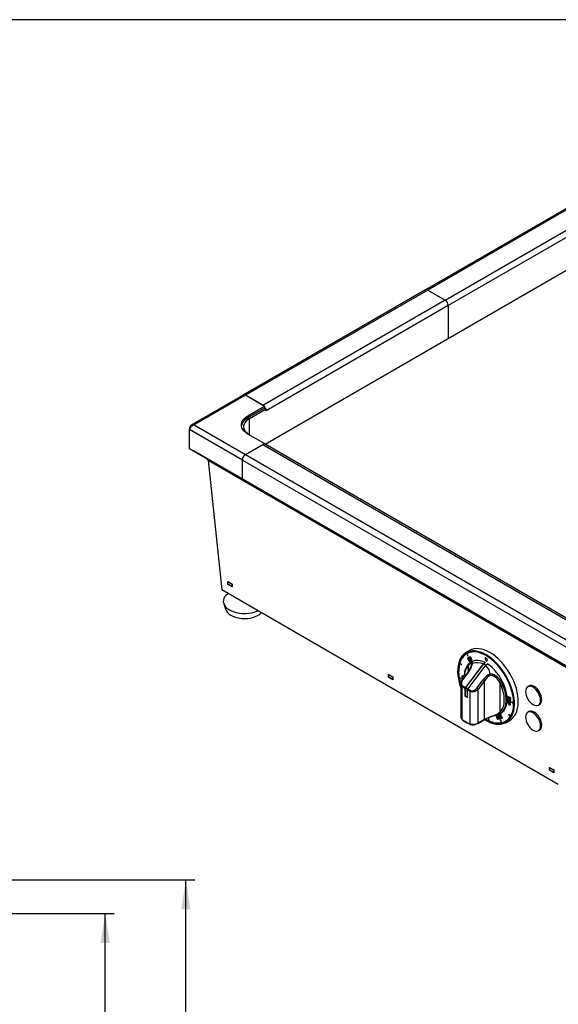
# Model space of a CAD drawing. Extents: x 38 to 3318, y 40 to 2336.
# Tile 8 of 10: x 1779 to 2262, y 1454 to 2336. Entities that reach past the tile are written whole.
import ezdxf
from ezdxf.enums import TextEntityAlignment as Align

# ---------------------------------------------------------------- set-up
doc = ezdxf.new("R2010")
doc.units = 0
doc.header["$LTSCALE"] = 8
doc.linetypes.add('CENTERX2', pattern=[20.32, 12.7, -2.54, 2.54, -2.54])
doc.layers.get('0').update_dxf_attribs({"linetype": 'CONTINUOUS'})
doc.layers.add('LAYER1', color=2, linetype='CONTINUOUS')
doc.layers.add('LAYER2', color=3, linetype='CENTERX2')
doc.dimstyles.new('SLDDIMSTYLE0', dxfattribs={"dimtxt": 28, "dimasz": 26.416, "dimexe": 0, "dimexo": 0.0625, "dimgap": 7, "dimtad": 1, "dimrnd": 1e-09, "dimzin": 12, "dimsah": 1, "dimcen": 0.09, "dimazin": 3, "dimtfac": 1, "dimtofl": 0, "dimtmove": 0, "dimatfit": 3})

# ---------------------------------------------------------------- blocks, each defined once
blk = doc.blocks.new('_D_2')
at = {"layer": 'LAYER2', "color": 3, "linetype": 'CONTINUOUS'}
for p, q in [((1719.53, 1535.72), (1863.94, 1535.72)), ((1855.94, 995.72), (1855.94, 1535.72)), ((1719.53, 995.72), (1863.94, 995.72))]:
    blk.add_line(p, q, dxfattribs=at)
for points in [[(1855.94, 1535.72), (1851.87, 1509.31), (1860, 1509.31)], [(1855.94, 995.72), (1860, 1022.14), (1851.87, 1022.14)]]:
    blk.add_solid(points, dxfattribs=at)
at = {"layer": 'LAYER2', "color": 3, "linetype": 'CONTINUOUS', "width": 0.7}
blk.add_text('540', height=28, rotation=90, dxfattribs=at).set_placement((1855.94, 1234.69, 105.61), align=Align.BOTTOM_LEFT)
blk = doc.blocks.new('_D_3')
at = {"layer": 'LAYER2', "color": 3, "linetype": 'CONTINUOUS'}
for p, q in [((1765.52, 1565.72), (1936.2, 1565.72)), ((1928.2, 965.72), (1928.2, 1565.72)), ((1765.52, 965.72), (1936.2, 965.72))]:
    blk.add_line(p, q, dxfattribs=at)
for points in [[(1928.2, 1565.72), (1924.13, 1539.31), (1932.26, 1539.31)], [(1928.2, 965.72), (1932.26, 992.14), (1924.13, 992.14)]]:
    blk.add_solid(points, dxfattribs=at)
at = {"layer": 'LAYER2', "color": 3, "linetype": 'CONTINUOUS', "width": 0.7}
blk.add_text('600', height=28, rotation=90, dxfattribs=at).set_placement((1928.2, 1234.69, 105.61), align=Align.BOTTOM_LEFT)

msp = doc.modelspace()

# ---------------------------------------------------------------- linework, layer by layer
at = {"color": 7, "linetype": 'CONTINUOUS'}
msp.add_line((3318.4, 2336), (38.4, 2336), dxfattribs=at)
at = {"layer": 'LAYER1', "color": 2, "linetype": 'CONTINUOUS'}
for p, q in [((2306.367, 2188.425), (2143.025, 2094.13)), ((2308.367, 2188.227), (2145.025, 2093.932)), ((2160.581, 2084.951), (2323.923, 2179.246)), ((2326.751, 2174.347), (2163.41, 2080.052)), ((1999.365, 1955.956), (2341.601, 2153.524)), ((2143.025, 2094.13), (1979.683, 1999.835)), ((2145.025, 2093.932), (1981.683, 1999.637)), ((2145.025, 2093.932), (2160.581, 2084.951)), ((2160.581, 2084.951), (1997.24, 1990.656)), ((2163.41, 2080.052), (2000.068, 1985.757)), ((2163.41, 2080.052), (2163.41, 2050.657)), ((1979.683, 1999.835), (1933.017, 1972.895)), ((1981.683, 1999.637), (1935.721, 1973.103)), ((1998.654, 1989.84), (1981.683, 1999.637)), ((1997.24, 1990.656), (1981.683, 1999.637)), ((1983.805, 1981.268), (1998.654, 1989.84)), ((1983.805, 1979.634), (1998.654, 1988.207)), ((1985.219, 1978.818), (2000.068, 1987.39)), ((1998.654, 1989.84), (1998.654, 1988.207)), ((1998.654, 1988.207), (1999.689, 1987.609)), ((1999.689, 1987.609), (2000.068, 1987.39)), ((2000.068, 1985.757), (2000.068, 1987.39)), ((1983.805, 1981.268), (1983.805, 1979.634)), ((1985.219, 1978.818), (1983.805, 1979.634)), ((1985.219, 1964.123), (1985.219, 1978.818)), ((1931.484, 1970.657), (1932.135, 1970.28)), ((1931.484, 1970.657), (1931.484, 1969.018)), ((1978.855, 1941.671), (1931.484, 1969.018)), ((1931.484, 1951.871), (1931.484, 1969.018)), ((1935.721, 1973.103), (1981.683, 1946.57)), ((1998.654, 1956.367), (1983.805, 1964.939)), ((1931.484, 1951.871), (1978.855, 1924.524)), ((2779.672, 1462.221), (1935.006, 1949.837)), ((1935.006, 1949.837), (1947.294, 1942.741)), ((1981.683, 1946.57), (1998.654, 1956.367)), ((1981.683, 1946.57), (1997.24, 1955.551)), ((1997.24, 1955.551), (2748.187, 1522.038)), ((1998.654, 1956.367), (1998.654, 1955.929)), ((1998.654, 1956.367), (2000.068, 1955.55)), ((2749.358, 1522.714), (1999.239, 1955.749)), ((1999.825, 1955.41), (2000.068, 1955.55)), ((2000.068, 1955.55), (2000.068, 1955.27)), ((2789.111, 1456.77), (1947.294, 1942.741)), ((2789.536, 1455.51), (1948.112, 1941.254)), ((1948.112, 1941.254), (1960.47, 1825.31)), ((1978.855, 1924.524), (1978.855, 1941.671)), ((1978.855, 1941.671), (2729.802, 1508.158)), ((1981.683, 1946.57), (2732.631, 1513.057)), ((2729.802, 1491.011), (1978.855, 1924.524)), ((2262.051, 1651.211), (1960.47, 1825.31)), ((1965.713, 1832.939), (1969.673, 1830.653)), ((1965.713, 1830.408), (1965.713, 1832.939)), ((1965.713, 1830.408), (1965.925, 1830.53)), ((1969.673, 1828.122), (1965.713, 1830.408)), ((1965.925, 1832.776), (1965.96, 1832.796)), ((1965.925, 1832.776), (1969.461, 1830.735)), ((1965.925, 1830.326), (1965.925, 1832.776)), ((1969.461, 1828.285), (1965.925, 1830.326)), ((1969.461, 1830.735), (1969.496, 1830.755)), ((1969.461, 1830.735), (1969.461, 1828.285)), ((1969.461, 1828.285), (1969.673, 1828.407)), ((1969.673, 1830.653), (1969.673, 1828.122)), ((1962.166, 1813.004), (1964.125, 1807.521)), ((2182.746, 1771.1), (2179.282, 1769.1)), ((2179.922, 1768.199), (2179.929, 1768.203)), ((2179.922, 1768.199), (2181.197, 1765.992)), ((2179.929, 1768.203), (2181.204, 1765.996)), ((2180.539, 1768.556), (2179.98, 1768.233)), ((2180.029, 1768.261), (2180.022, 1768.257)), ((2181.297, 1766.05), (2180.022, 1768.257)), ((2181.573, 1764.759), (2180.752, 1764.187)), ((2180.759, 1764.191), (2180.752, 1764.187)), ((2180.752, 1764.187), (2181.55, 1762.533)), ((2181.573, 1764.759), (2180.759, 1764.191)), ((2180.759, 1764.191), (2181.557, 1762.537)), ((2181.096, 1763.976), (2181.767, 1764.444)), ((2181.535, 1763.057), (2181.096, 1763.976)), ((2181.197, 1765.992), (2181.297, 1766.05)), ((2181.767, 1764.444), (2181.573, 1764.759)), ((2181.73, 1763.486), (2181.723, 1763.482)), ((2182.861, 1765.085), (2182.854, 1765.081)), ((2182.918, 1763.559), (2182.911, 1763.555)), ((2183.906, 1764.023), (2183.899, 1764.019)), ((2196.349, 1763.74), (2196.342, 1763.735)), ((2173.786, 1759.843), (2173.793, 1759.847)), ((2173.786, 1759.843), (2175.511, 1758.243)), ((2173.793, 1759.847), (2175.513, 1758.252)), ((2175.552, 1758.376), (2173.827, 1759.975)), ((2175.511, 1758.243), (2175.552, 1758.376)), ((2194.688, 1759.091), (2178.792, 1737.942)), ((2194.866, 1759.083), (2178.933, 1737.886)), ((2196.809, 1757.866), (2180.913, 1736.718)), ((2181.545, 1763.052), (2181.535, 1763.057)), ((2181.552, 1763.056), (2181.545, 1763.052)), ((2181.55, 1762.533), (2181.731, 1762.635)), ((2181.557, 1762.537), (2181.55, 1762.533)), ((2181.557, 1762.537), (2181.738, 1762.639)), ((2181.653, 1752.561), (2181.653, 1757.881)), ((2182.062, 1762.061), (2181.862, 1761.922)), ((2181.87, 1761.926), (2181.862, 1761.922)), ((2182.069, 1762.065), (2181.87, 1761.926)), ((2182.667, 1762.722), (2182.66, 1762.718)), ((2182.75, 1761.771), (2182.743, 1761.767)), ((2184.838, 1761.108), (2183.187, 1760.154)), ((2184.371, 1762.28), (2184.364, 1762.275)), ((2185.066, 1759.479), (2185.097, 1759.486)), ((2194.688, 1759.091), (2196.432, 1760.097)), ((2196.432, 1759.986), (2194.866, 1759.083)), ((2196.891, 1757.913), (2194.866, 1759.083)), ((2196.432, 1759.905), (2196.432, 1760.265)), ((2196.809, 1757.866), (2198.682, 1758.947)), ((2198.411, 1759.122), (2198.411, 1758.791)), ((2109.887, 1749.709), (2113.847, 1747.423)), ((2109.887, 1747.178), (2109.887, 1749.709)), ((2109.887, 1747.178), (2110.099, 1747.3)), ((2113.847, 1744.892), (2109.887, 1747.178)), ((2110.099, 1749.546), (2110.134, 1749.566)), ((2110.099, 1749.546), (2113.634, 1747.505)), ((2110.099, 1747.096), (2110.099, 1749.546)), ((2113.634, 1745.055), (2110.099, 1747.096)), ((2113.634, 1747.505), (2113.67, 1747.525)), ((2113.634, 1747.505), (2113.634, 1745.055)), ((2113.847, 1747.423), (2113.847, 1744.892)), ((2174.972, 1745.891), (2173.204, 1746.505)), ((2173.232, 1746.329), (2173.239, 1746.333)), ((2173.232, 1746.329), (2174.999, 1745.715)), ((2173.239, 1746.333), (2174.998, 1745.722)), ((2174.999, 1745.715), (2174.972, 1745.891)), ((2175.552, 1747.678), (2175.545, 1747.674)), ((2181.561, 1752.433), (2175.904, 1744.907)), ((2181.974, 1752.293), (2176.317, 1744.767)), ((2176.741, 1747.743), (2176.734, 1747.739)), ((2176.852, 1746.502), (2177.054, 1746.437)), ((2201.01, 1750.299), (2201.016, 1750.271)), ((2113.634, 1745.055), (2113.847, 1745.178)), ((2174.532, 1741.167), (2174.541, 1741.437)), ((2174.532, 1741.167), (2174.532, 1712.107)), ((2175.945, 1744.784), (2175.937, 1744.78)), ((2175.996, 1709.466), (2175.996, 1738.502)), ((2178.471, 1737.073), (2175.996, 1738.502)), ((2176.317, 1739.371), (2178.792, 1737.942)), ((2178.471, 1730.208), (2178.471, 1737.073)), ((2178.733, 1737.543), (2178.606, 1730.286)), ((2180.722, 1736.395), (2178.733, 1737.543)), ((2180.926, 1736.735), (2178.933, 1737.886)), ((2189.045, 1737.419), (2194.702, 1744.945)), ((2195.795, 1744.076), (2190.138, 1736.55)), ((2195.795, 1709.594), (2195.795, 1744.076)), ((2209.937, 1716.249), (2209.937, 1741.553)), ((2235.735, 1739.253), (2234.674, 1738.641)), ((2178.606, 1730.286), (2178.471, 1730.208)), ((2178.471, 1730.208), (2180.592, 1728.984)), ((2180.592, 1729.139), (2178.606, 1730.286)), ((2183.067, 1734.42), (2180.592, 1735.849)), ((2180.592, 1728.984), (2180.592, 1735.849)), ((2180.913, 1736.718), (2183.388, 1735.289)), ((2183.067, 1705.384), (2183.067, 1734.42)), ((2190.138, 1706.328), (2190.138, 1736.55)), ((2216.793, 1730.038), (2216.949, 1728.09)), ((2216.801, 1730.042), (2216.956, 1728.094)), ((2217.094, 1729.504), (2217.087, 1729.5)), ((2217.209, 1727.969), (2217.087, 1729.5)), ((2217.811, 1728.364), (2217.804, 1728.36)), ((2218.392, 1729.212), (2218.42, 1728.855)), ((2218.399, 1729.216), (2218.427, 1728.859)), ((2218.427, 1728.859), (2218.42, 1728.855)), ((2216.834, 1724.492), (2216.827, 1724.488)), ((2216.936, 1726.781), (2216.929, 1726.777)), ((2216.956, 1728.094), (2216.949, 1728.09)), ((2216.949, 1728.09), (2217.209, 1727.969)), ((2216.956, 1728.094), (2217.209, 1727.977)), ((2217.646, 1726.918), (2217.651, 1727.258)), ((2217.746, 1725.299), (2217.739, 1725.295)), ((2218.002, 1722.723), (2217.995, 1722.719)), ((2218.131, 1726.895), (2218.113, 1726.612)), ((2218.12, 1726.616), (2218.113, 1726.612)), ((2218.138, 1726.89), (2218.12, 1726.616)), ((2219.412, 1725.866), (2218.131, 1726.895)), ((2218.14, 1724.176), (2218.133, 1724.172)), ((2218.347, 1725.949), (2218.34, 1725.944)), ((2218.43, 1726.338), (2218.437, 1726.342)), ((2218.437, 1726.342), (2218.43, 1726.338)), ((2218.437, 1726.342), (2218.444, 1726.346)), ((2218.444, 1726.346), (2218.437, 1726.342)), ((2218.437, 1726.342), (2219.147, 1725.766)), ((2218.444, 1726.346), (2219.154, 1725.77)), ((2218.713, 1727.247), (2218.706, 1727.243)), ((2219.079, 1722.932), (2219.072, 1722.928)), ((2219.085, 1727.993), (2219.078, 1727.989)), ((2219.147, 1725.766), (2219.13, 1724.623)), ((2219.137, 1724.627), (2219.13, 1724.623)), ((2219.13, 1724.623), (2219.392, 1724.466)), ((2219.154, 1725.77), (2219.137, 1724.627)), ((2219.137, 1724.627), (2219.392, 1724.474)), ((2219.154, 1725.77), (2219.147, 1725.766)), ((2219.392, 1724.466), (2219.412, 1725.866)), ((2222.028, 1723.881), (2220.297, 1724.879)), ((2220.297, 1724.879), (2220.297, 1724.716)), ((2220.304, 1724.72), (2220.297, 1724.716)), ((2220.297, 1724.716), (2222.029, 1723.717)), ((2220.304, 1724.875), (2220.304, 1724.72)), ((2220.304, 1724.72), (2222.029, 1723.725)), ((2244.173, 1722.186), (2245.234, 1722.798)), ((2206.597, 1711.171), (2206.59, 1711.167)), ((2206.846, 1712.492), (2206.839, 1712.488)), ((2207.771, 1711.226), (2207.764, 1711.222)), ((2208.423, 1711.293), (2208.416, 1711.289)), ((2208.544, 1712.708), (2208.537, 1712.704)), ((2210.655, 1713.715), (2209.416, 1713.229)), ((2209.416, 1713.229), (2209.584, 1712.9)), ((2209.424, 1713.232), (2209.592, 1712.905)), ((2209.485, 1714.6), (2211.136, 1715.553)), ((2209.527, 1711.519), (2209.52, 1711.515)), ((2209.584, 1712.9), (2210.558, 1713.282)), ((2209.592, 1712.905), (2209.584, 1712.9)), ((2209.592, 1712.905), (2210.565, 1713.286)), ((2210.453, 1712.257), (2210.446, 1712.253)), ((2210.538, 1711.011), (2210.531, 1711.007)), ((2210.565, 1713.286), (2210.558, 1713.282)), ((2211.63, 1711.685), (2211.403, 1711.595)), ((2217.629, 1713.957), (2217.563, 1713.852)), ((2217.57, 1713.856), (2217.563, 1713.852)), ((2217.563, 1713.852), (2219.152, 1711.954)), ((2217.632, 1713.954), (2217.57, 1713.856)), ((2217.57, 1713.856), (2219.159, 1711.958)), ((2219.219, 1712.059), (2217.629, 1713.957)), ((2219.159, 1711.958), (2219.152, 1711.954)), ((2219.219, 1712.059), (2219.226, 1712.063)), ((2235.735, 1716.39), (2234.674, 1715.777)), ((2189.912, 1705.86), (2189.931, 1705.87)), ((2189.931, 1705.87), (2195.588, 1709.136)), ((2190.138, 1706.328), (2195.795, 1709.594)), ((2195.614, 1709.134), (2196.053, 1709.385)), ((2199.734, 1710.388), (2199.593, 1710.454)), ((2199.593, 1710.454), (2199.77, 1708.28)), ((2199.601, 1710.45), (2199.777, 1708.284)), ((2199.911, 1708.215), (2199.734, 1710.388)), ((2199.777, 1708.284), (2199.77, 1708.28)), ((2207.923, 1709.582), (2207.916, 1709.578)), ((2209.813, 1709.823), (2209.806, 1709.819)), ((2210.189, 1708.714), (2210.072, 1708.691)), ((2210.072, 1708.691), (2211.073, 1706.383)), ((2210.08, 1708.693), (2211.08, 1706.387)), ((2211.191, 1706.406), (2210.189, 1708.714)), ((2211.08, 1706.387), (2211.073, 1706.383)), ((2211.591, 1710.349), (2211.584, 1710.345)), ((2214.87, 1707.779), (2215.436, 1708.105)), ((2215.279, 1706.744), (2218.743, 1708.745)), ((2215.436, 1708.105), (2216.296, 1708.653)), ((2244.173, 1699.323), (2245.234, 1699.935)), ((2254.061, 1666.479), (2258.021, 1664.193)), ((2254.061, 1663.948), (2254.061, 1666.479)), ((2254.061, 1663.948), (2254.273, 1664.07)), ((2258.021, 1661.662), (2254.061, 1663.948)), ((2254.273, 1666.316), (2254.308, 1666.336)), ((2254.273, 1666.316), (2257.808, 1664.275)), ((2254.273, 1663.866), (2254.273, 1666.316)), ((2257.808, 1661.825), (2254.273, 1663.866)), ((2257.808, 1664.275), (2257.844, 1664.295)), ((2257.808, 1664.275), (2257.808, 1661.825)), ((2257.808, 1661.825), (2258.021, 1661.948)), ((2258.021, 1664.193), (2258.021, 1661.662))]:
    msp.add_line(p, q, dxfattribs=at)
at = {"layer": 'LAYER1', "color": 2, "linetype": 'CONTINUOUS', "flags": 128}
for points in [[(1977.997, 1972.287), (1977.998, 1972.294), (1978.404, 1973.925), (1979.208, 1975.505), (1980.393, 1977.004), (1981.936, 1978.389), (1983.805, 1979.634)], [(1983.805, 1979.634), (1981.936, 1978.389), (1980.393, 1977.004), (1979.208, 1975.505), (1978.404, 1973.925), (1977.998, 1972.294), (1977.997, 1972.287)], [(1983.805, 1964.939), (1981.936, 1966.184), (1980.393, 1967.57), (1979.208, 1969.069), (1978.404, 1970.649), (1977.998, 1972.28), (1977.998, 1973.927), (1978.404, 1975.558), (1979.208, 1977.138), (1980.393, 1978.637), (1981.936, 1980.023), (1983.805, 1981.268)], [(1985.219, 1978.818), (1983.537, 1977.698), (1982.148, 1976.45), (1981.082, 1975.102), (1980.358, 1973.679), (1979.993, 1972.212), (1979.993, 1970.729), (1980.358, 1969.262), (1981.082, 1967.839), (1982.148, 1966.49), (1983.537, 1965.243), (1985.219, 1964.123)], [(1966.001, 1822.117), (1965.416, 1821.677), (1964.036, 1820.409), (1962.968, 1819.045), (1962.231, 1817.61), (1961.84, 1816.13), (1961.801, 1814.633), (1962.116, 1813.147), (1962.779, 1811.7), (1963.777, 1810.318), (1965.091, 1809.028), (1966.698, 1807.852), (1968.566, 1806.815), (1970.663, 1805.933)], [(1964.125, 1807.521), (1964.432, 1806.801), (1965.287, 1805.456), (1966.473, 1804.197), (1967.964, 1803.052), (1969.728, 1802.044), (1971.727, 1801.195)], [(1971.727, 1801.195), (1973.919, 1800.523), (1976.257, 1800.042), (1978.692, 1799.764), (1981.17, 1799.692), (1983.641, 1799.83), (1986.05, 1800.174), (1988.347, 1800.717), (1990.482, 1801.447), (1992.411, 1802.349), (1994.091, 1803.403), (1995.488, 1804.588), (1995.8, 1804.914)], [(2200.745, 1769.318), (2198.21, 1770.635), (2195.701, 1771.647), (2193.242, 1772.343), (2190.857, 1772.718), (2188.571, 1772.766), (2186.405, 1772.488), (2184.382, 1771.887), (2182.746, 1771.1)], [(2197.28, 1767.318), (2194.746, 1768.635), (2192.236, 1769.647), (2189.777, 1770.343), (2187.392, 1770.718), (2185.106, 1770.766), (2182.94, 1770.488), (2180.917, 1769.886), (2179.057, 1768.967), (2177.378, 1767.739), (2175.897, 1766.215), (2174.628, 1764.41), (2173.584, 1762.341), (2172.776, 1760.03), (2172.211, 1757.499), (2171.895, 1754.773), (2171.832, 1751.88), (2172.022, 1748.848), (2172.462, 1745.708), (2173.15, 1742.49), (2174.077, 1739.227), (2174.532, 1737.862)], [(2197.28, 1766.501), (2194.776, 1767.8), (2192.298, 1768.792), (2189.871, 1769.468), (2187.52, 1769.819), (2185.269, 1769.844), (2183.142, 1769.541), (2181.159, 1768.913), (2179.342, 1767.967), (2177.709, 1766.714), (2176.277, 1765.164), (2175.061, 1763.335), (2174.072, 1761.246), (2173.321, 1758.917), (2172.817, 1756.372), (2172.563, 1753.639), (2172.563, 1750.744), (2172.817, 1747.717), (2173.321, 1744.59), (2174.072, 1741.394), (2174.532, 1739.799)], [(2180.139, 1768.432), (2180.05, 1768.376), (2178.757, 1767.421)], [(2181.443, 1769.026), (2180.985, 1768.8), (2180.539, 1768.556)], [(2180.539, 1768.556), (2180.985, 1768.8), (2181.443, 1769.026)], [(2181.723, 1763.482), (2181.574, 1763.285), (2181.545, 1763.052)], [(2181.73, 1763.486), (2181.581, 1763.289), (2181.552, 1763.056)], [(2182.889, 1762.836), (2182.652, 1763.164), (2182.415, 1763.392), (2182.187, 1763.523), (2181.938, 1763.562), (2181.723, 1763.482)], [(2182.679, 1765.407), (2182.509, 1765.278), (2182.421, 1765.1), (2182.403, 1764.883), (2182.442, 1764.636), (2182.911, 1763.555)], [(2182.686, 1765.411), (2182.516, 1765.282), (2182.428, 1765.105), (2182.41, 1764.887), (2182.449, 1764.64), (2182.918, 1763.559)], [(2184.135, 1764.123), (2183.485, 1765.12), (2183.296, 1765.297), (2183.098, 1765.414), (2182.892, 1765.456), (2182.679, 1765.407)], [(2182.854, 1765.081), (2182.749, 1764.988), (2182.706, 1764.85), (2182.716, 1764.677), (2182.765, 1764.48), (2183.142, 1763.668)], [(2183.899, 1764.019), (2183.426, 1764.786), (2183.285, 1764.941), (2183.142, 1765.052), (2182.997, 1765.104), (2182.854, 1765.081)], [(2183.906, 1764.023), (2183.433, 1764.79), (2183.292, 1764.946), (2183.149, 1765.056), (2183.004, 1765.108), (2182.861, 1765.085)], [(2182.911, 1763.555), (2183.559, 1762.561), (2183.748, 1762.384), (2183.946, 1762.267), (2184.152, 1762.226), (2184.364, 1762.275)], [(2182.918, 1763.559), (2183.566, 1762.565), (2183.755, 1762.388), (2183.953, 1762.272), (2184.159, 1762.23), (2184.371, 1762.28)], [(2183.142, 1763.668), (2183.618, 1762.896), (2183.758, 1762.741), (2183.902, 1762.63), (2184.046, 1762.578), (2184.189, 1762.601)], [(2184.189, 1762.601), (2184.295, 1762.693), (2184.337, 1762.831), (2184.328, 1763.005), (2184.278, 1763.203), (2183.899, 1764.019)], [(2184.196, 1762.605), (2184.302, 1762.697), (2184.344, 1762.836), (2184.335, 1763.009), (2184.285, 1763.207), (2183.906, 1764.023)], [(2184.364, 1762.275), (2184.535, 1762.404), (2184.622, 1762.581), (2184.641, 1762.799), (2184.602, 1763.045), (2184.135, 1764.123)], [(2195.886, 1709.375), (2196.011, 1709.296), (2198.549, 1707.831), (2201.074, 1706.665), (2203.562, 1705.81), (2205.987, 1705.273), (2208.325, 1705.062), (2210.554, 1705.177), (2212.65, 1705.617), (2214.594, 1706.378), (2216.366, 1707.453), (2217.949, 1708.831), (2219.326, 1710.498), (2220.483, 1712.437), (2221.41, 1714.63), (2222.098, 1717.054), (2222.538, 1719.686), (2222.728, 1722.499), (2222.665, 1725.465), (2222.349, 1728.555), (2221.785, 1731.738), (2220.976, 1734.982), (2219.933, 1738.256), (2218.664, 1741.526), (2217.182, 1744.761), (2215.503, 1747.927), (2213.643, 1750.995), (2211.62, 1753.932), (2209.454, 1756.71), (2207.168, 1759.301), (2204.783, 1761.68), (2202.324, 1763.823), (2199.815, 1765.708), (2197.28, 1767.318), (2197.28, 1767.318)], [(2198.448, 1762.52), (2198.365, 1763.041), (2198.14, 1763.558), (2197.805, 1764.011), (2197.395, 1764.343), (2196.985, 1764.484), (2196.651, 1764.417), (2196.425, 1764.161), (2196.342, 1763.735)], [(2196.342, 1763.735), (2196.425, 1763.214), (2196.651, 1762.698), (2196.985, 1762.244), (2197.395, 1761.912), (2197.805, 1761.771), (2198.14, 1761.838), (2198.365, 1762.094), (2198.448, 1762.52)], [(2196.76, 1764.442), (2196.658, 1764.421), (2196.432, 1764.165), (2196.349, 1763.74)], [(2196.349, 1763.74), (2196.432, 1763.218), (2196.658, 1762.702), (2196.993, 1762.248), (2197.402, 1761.916), (2197.812, 1761.775), (2198.044, 1761.821)], [(2196.75, 1709.656), (2197.28, 1709.343), (2199.784, 1708.045), (2202.262, 1707.052), (2204.689, 1706.377), (2207.04, 1706.025), (2209.291, 1706.001), (2211.418, 1706.304), (2213.401, 1706.932), (2215.218, 1707.877), (2216.851, 1709.131), (2218.283, 1710.68), (2219.5, 1712.509), (2220.488, 1714.599), (2221.239, 1716.928), (2221.743, 1719.472), (2221.997, 1722.206), (2221.997, 1725.101), (2221.743, 1728.128), (2221.239, 1731.255), (2220.488, 1734.45), (2219.5, 1737.681), (2218.283, 1740.915), (2216.851, 1744.118), (2215.218, 1747.257), (2213.401, 1750.301), (2211.418, 1753.217), (2209.291, 1755.977), (2207.04, 1758.551), (2204.689, 1760.913), (2202.262, 1763.04), (2199.784, 1764.909), (2197.28, 1766.501)], [(2218.743, 1708.745), (2219.831, 1709.454), (2221.413, 1710.831), (2222.79, 1712.498), (2223.948, 1714.438), (2224.875, 1716.63), (2225.563, 1719.054), (2226.003, 1721.686), (2226.193, 1724.499), (2226.13, 1727.465), (2225.814, 1730.555), (2225.249, 1733.738), (2224.441, 1736.982), (2223.397, 1740.256), (2222.128, 1743.526), (2220.647, 1746.761), (2218.968, 1749.928), (2217.108, 1752.995), (2215.085, 1755.932), (2212.919, 1758.71), (2210.633, 1761.302), (2208.248, 1763.68), (2205.789, 1765.823), (2203.28, 1767.709), (2200.745, 1769.318)], [(2181.686, 1759.028), (2180.999, 1758.336), (2179.908, 1756.899), (2179.019, 1755.233), (2178.338, 1753.35), (2177.877, 1751.271), (2177.643, 1749.022), (2177.64, 1747.093)], [(2184.477, 1759.17), (2184.501, 1759.468), (2183.679, 1759.444), (2182.742, 1758.877), (2181.653, 1757.881)], [(2181.801, 1759.112), (2181.674, 1759.017), (2181.672, 1759.015)], [(2183.176, 1760.121), (2182.441, 1759.654), (2181.687, 1759)], [(2181.731, 1762.635), (2181.751, 1762.964), (2181.868, 1763.133)], [(2181.862, 1761.922), (2182.06, 1761.663), (2182.267, 1761.483), (2182.475, 1761.38), (2182.71, 1761.357), (2182.918, 1761.438)], [(2181.868, 1763.133), (2182.002, 1763.186), (2182.15, 1763.174), (2182.306, 1763.102), (2182.489, 1762.945), (2182.66, 1762.718)], [(2181.87, 1761.926), (2182.067, 1761.667), (2182.274, 1761.487), (2182.483, 1761.384), (2182.717, 1761.361), (2182.925, 1761.443)], [(2181.875, 1763.137), (2182.009, 1763.19), (2182.158, 1763.178), (2182.313, 1763.106), (2182.496, 1762.95), (2182.667, 1762.722)], [(2182.743, 1761.767), (2182.559, 1761.712), (2182.359, 1761.771), (2182.204, 1761.889), (2182.062, 1762.061)], [(2196.432, 1760.265), (2194.254, 1761.242), (2192.119, 1761.904), (2190.056, 1762.241), (2188.093, 1762.25), (2186.257, 1761.929), (2184.573, 1761.284), (2183.062, 1760.322), (2182.503, 1759.844)], [(2182.66, 1762.718), (2182.792, 1762.466), (2182.864, 1762.245), (2182.882, 1762.057), (2182.842, 1761.884), (2182.743, 1761.767)], [(2182.667, 1762.722), (2182.799, 1762.47), (2182.871, 1762.249), (2182.889, 1762.061), (2182.849, 1761.888), (2182.75, 1761.771)], [(2184.408, 1761.199), (2183.628, 1760.649), (2182.796, 1759.908)], [(2182.918, 1761.438), (2183.085, 1761.623), (2183.16, 1761.864), (2183.155, 1762.141), (2183.061, 1762.491), (2182.889, 1762.836)], [(2182.924, 1760.034), (2183.628, 1760.649), (2184.408, 1761.199)], [(2183.197, 1760.136), (2184.138, 1760.572), (2184.727, 1760.634), (2185.122, 1760.45), (2185.242, 1760.063), (2185.066, 1759.479)], [(2184.576, 1759.239), (2184.551, 1759.165), (2184.5, 1759.078)], [(2209.031, 1714.213), (2210.348, 1714.763), (2211.849, 1715.74), (2213.155, 1717.018), (2214.247, 1718.582), (2215.11, 1720.408), (2215.734, 1722.474), (2216.109, 1724.751), (2216.23, 1727.207), (2216.097, 1729.81), (2215.709, 1732.524), (2215.074, 1735.312), (2214.199, 1738.137), (2213.096, 1740.96), (2211.781, 1743.743), (2210.271, 1746.448), (2208.586, 1749.039), (2206.75, 1751.48), (2204.787, 1753.738), (2202.724, 1755.782), (2200.589, 1757.585), (2198.411, 1759.122)], [(2176.701, 1748.12), (2175.885, 1748.34), (2175.728, 1748.292), (2175.611, 1748.174), (2175.546, 1747.973), (2175.545, 1747.674)], [(2175.833, 1748.326), (2175.735, 1748.296), (2175.618, 1748.178), (2175.553, 1747.977), (2175.552, 1747.678)], [(2176.734, 1747.739), (2176.111, 1747.94), (2175.977, 1747.928), (2175.874, 1747.869), (2175.813, 1747.749), (2175.804, 1747.559), (2175.851, 1747.343), (2175.942, 1747.157), (2176.066, 1746.997), (2176.213, 1746.86), (2176.852, 1746.502)], [(2176.741, 1747.743), (2176.118, 1747.944), (2176.027, 1747.936)], [(2177.641, 1747.498), (2177.542, 1747.606), (2176.701, 1748.12)], [(2176.317, 1744.767), (2175.869, 1744.089), (2175.52, 1743.381), (2175.282, 1742.667), (2175.161, 1741.966), (2175.161, 1741.301), (2175.282, 1740.692), (2175.52, 1740.156), (2175.869, 1739.712), (2176.317, 1739.371)], [(2176.552, 1745.482), (2176.197, 1745.53), (2176.053, 1745.455), (2175.954, 1745.314), (2175.912, 1745.094), (2175.937, 1744.78)], [(2183.388, 1735.289), (2183.994, 1735.043), (2184.686, 1734.951), (2185.436, 1735.016), (2186.217, 1735.237), (2186.997, 1735.604), (2187.747, 1736.103), (2188.439, 1736.716), (2189.045, 1737.419)], [(2209.937, 1716.249), (2211.146, 1717.594), (2212.134, 1719.219), (2212.888, 1721.1), (2213.397, 1723.21), (2213.653, 1725.519), (2213.653, 1727.993), (2213.397, 1730.598), (2212.888, 1733.295), (2212.134, 1736.046), (2211.146, 1738.812), (2209.937, 1741.553)], [(2211.203, 1742.139), (2212.46, 1739.289), (2213.487, 1736.414), (2214.271, 1733.554), (2214.8, 1730.75), (2215.066, 1728.043), (2215.066, 1725.471), (2214.8, 1723.071), (2214.271, 1720.877), (2213.487, 1718.922), (2212.46, 1717.233), (2211.203, 1715.834)], [(2245.629, 1729.802), (2245.008, 1731.502), (2244.172, 1733.159), (2243.154, 1734.712), (2241.992, 1736.098), (2240.732, 1737.267), (2239.421, 1738.172), (2238.111, 1738.779), (2236.851, 1739.064), (2235.689, 1739.017), (2234.672, 1738.639), (2233.837, 1737.945), (2233.216, 1736.962), (2232.835, 1735.727), (2232.706, 1734.288), (2232.836, 1732.7), (2233.219, 1731.024), (2233.84, 1729.325), (2234.676, 1727.667), (2235.694, 1726.115), (2236.855, 1724.728), (2238.116, 1723.56), (2239.426, 1722.654), (2240.737, 1722.048), (2241.997, 1721.762), (2243.158, 1721.809), (2244.176, 1722.187), (2245.011, 1722.881), (2245.631, 1723.864), (2246.013, 1725.099), (2246.141, 1726.538), (2246.012, 1728.126), (2245.629, 1729.802)], [(2246.689, 1730.415), (2246.068, 1732.114), (2245.232, 1733.772), (2244.214, 1735.324), (2243.053, 1736.711), (2241.792, 1737.879), (2240.482, 1738.784), (2239.171, 1739.391), (2237.911, 1739.676), (2236.75, 1739.629), (2235.735, 1739.253)], [(2245.234, 1722.798), (2245.236, 1722.799), (2246.071, 1723.493), (2246.692, 1724.476), (2247.073, 1725.711), (2247.202, 1727.151), (2247.072, 1728.739), (2246.689, 1730.415)], [(2218.162, 1724.517), (2217.321, 1724.961), (2217.141, 1724.968), (2216.992, 1724.902), (2216.885, 1724.747), (2216.827, 1724.488)], [(2217.651, 1727.258), (2217.42, 1727.35), (2217.23, 1727.348), (2217.083, 1727.261), (2216.971, 1727.063), (2216.929, 1726.777)], [(2217.261, 1727.352), (2217.237, 1727.352), (2217.09, 1727.265), (2216.978, 1727.067), (2216.936, 1726.781)], [(2218.133, 1724.172), (2217.492, 1724.542), (2217.344, 1724.574), (2217.221, 1724.554), (2217.132, 1724.47), (2217.088, 1724.306)], [(2217.191, 1726.589), (2217.237, 1726.822), (2217.355, 1726.948), (2217.488, 1726.969), (2217.646, 1726.918)], [(2218.14, 1724.176), (2217.499, 1724.546), (2217.351, 1724.578), (2217.316, 1724.573)], [(2217.324, 1726.912), (2217.362, 1726.953), (2217.495, 1726.973), (2217.653, 1726.922)], [(2217.739, 1725.295), (2218.027, 1725.165), (2218.256, 1725.143), (2218.428, 1725.218), (2218.555, 1725.413), (2218.6, 1725.704)], [(2218.34, 1725.944), (2218.313, 1725.759), (2218.244, 1725.631), (2218.137, 1725.56), (2217.97, 1725.556), (2217.769, 1725.64)], [(2217.995, 1722.719), (2218.839, 1722.274), (2219.019, 1722.266), (2219.167, 1722.332), (2219.275, 1722.487), (2219.333, 1722.746)], [(2218.002, 1722.723), (2218.846, 1722.278), (2219.026, 1722.271), (2219.036, 1722.275)], [(2218.03, 1723.06), (2218.669, 1722.691), (2218.816, 1722.66), (2218.939, 1722.68), (2219.027, 1722.764), (2219.072, 1722.928)], [(2218.113, 1726.612), (2218.293, 1726.238), (2218.34, 1725.944)], [(2218.12, 1726.616), (2218.3, 1726.242), (2218.347, 1725.949)], [(2218.6, 1725.704), (2218.55, 1726.059), (2218.43, 1726.338)], [(2219.078, 1727.989), (2219.058, 1727.76), (2218.962, 1727.618), (2218.839, 1727.58), (2218.679, 1727.62)], [(2218.706, 1727.243), (2218.937, 1727.175), (2219.118, 1727.202), (2219.246, 1727.314), (2219.33, 1727.538), (2219.34, 1727.847)], [(2218.713, 1727.247), (2218.944, 1727.179), (2219.125, 1727.206), (2219.223, 1727.291)], [(2218.858, 1722.67), (2218.946, 1722.684), (2219.035, 1722.769), (2219.079, 1722.932)], [(2219.085, 1727.993), (2219.065, 1727.764), (2218.969, 1727.622), (2218.914, 1727.605)], [(2195.795, 1709.594), (2197.843, 1710.62), (2200.803, 1711.78), (2202.499, 1712.376), (2204.136, 1712.957), (2207.018, 1714.171), (2208.667, 1715.154), (2209.937, 1716.249)], [(2211.203, 1715.834), (2209.773, 1714.771), (2207.885, 1713.807), (2206.369, 1713.21), (2204.633, 1712.621), (2202.83, 1712.05), (2200.898, 1711.432), (2197.603, 1710.21), (2195.885, 1709.363)], [(2208.038, 1711.24), (2207.534, 1712.309), (2207.364, 1712.525), (2207.172, 1712.691), (2206.956, 1712.796), (2206.714, 1712.826), (2206.503, 1712.773), (2206.371, 1712.651), (2206.307, 1712.471), (2206.299, 1712.247), (2206.59, 1711.167)], [(2206.424, 1712.698), (2206.378, 1712.655), (2206.314, 1712.475), (2206.306, 1712.251), (2206.597, 1711.171)], [(2206.59, 1711.167), (2207.096, 1710.094), (2207.266, 1709.879), (2207.458, 1709.712), (2207.674, 1709.607), (2207.916, 1709.578)], [(2206.597, 1711.171), (2207.103, 1710.099), (2207.273, 1709.883), (2207.465, 1709.716), (2207.681, 1709.611), (2207.923, 1709.582)], [(2206.839, 1712.488), (2206.705, 1712.445), (2206.631, 1712.341), (2206.606, 1712.189), (2206.62, 1712.003), (2206.868, 1711.177)], [(2207.764, 1711.222), (2207.402, 1712.042), (2207.281, 1712.223), (2207.146, 1712.367), (2206.999, 1712.46), (2206.839, 1712.488)], [(2207.771, 1711.226), (2207.409, 1712.046), (2207.288, 1712.227), (2207.153, 1712.371), (2207.006, 1712.464), (2206.846, 1712.492)], [(2206.868, 1711.177), (2207.228, 1710.36), (2207.35, 1710.18), (2207.484, 1710.037), (2207.631, 1709.944), (2207.791, 1709.915), (2207.925, 1709.958), (2207.999, 1710.062), (2208.024, 1710.214), (2208.01, 1710.399), (2207.764, 1711.222)], [(2207.813, 1709.924), (2207.932, 1709.963), (2208.006, 1710.066), (2208.031, 1710.218), (2208.017, 1710.404), (2207.771, 1711.226)], [(2207.916, 1709.578), (2208.128, 1709.63), (2208.259, 1709.752), (2208.323, 1709.932), (2208.331, 1710.157), (2208.038, 1711.24)], [(2208.39, 1713.038), (2208.194, 1712.953), (2208.081, 1712.807), (2208.036, 1712.61), (2208.048, 1712.375), (2208.416, 1711.289)], [(2208.397, 1713.043), (2208.202, 1712.958), (2208.088, 1712.811), (2208.043, 1712.614), (2208.055, 1712.379), (2208.423, 1711.293)], [(2208.537, 1712.704), (2208.414, 1712.639), (2208.353, 1712.52), (2208.343, 1712.358), (2208.372, 1712.166), (2208.678, 1711.339)], [(2209.778, 1711.573), (2209.209, 1712.617), (2209.03, 1712.817), (2208.834, 1712.964), (2208.621, 1713.042), (2208.39, 1713.038)], [(2208.416, 1711.289), (2208.986, 1710.241), (2209.166, 1710.04), (2209.362, 1709.894), (2209.575, 1709.815), (2209.806, 1709.819)], [(2208.423, 1711.293), (2208.993, 1710.245), (2209.173, 1710.044), (2209.369, 1709.898), (2209.582, 1709.819), (2209.813, 1709.823)], [(2209.52, 1711.515), (2209.107, 1712.319), (2208.977, 1712.491), (2208.838, 1712.621), (2208.691, 1712.697), (2208.537, 1712.704)], [(2209.527, 1711.519), (2209.114, 1712.323), (2208.984, 1712.495), (2208.845, 1712.625), (2208.698, 1712.701), (2208.544, 1712.708)], [(2208.678, 1711.339), (2209.089, 1710.538), (2209.219, 1710.367), (2209.358, 1710.236), (2209.505, 1710.16), (2209.659, 1710.154), (2209.781, 1710.218), (2209.842, 1710.337), (2209.853, 1710.499), (2209.823, 1710.691), (2209.52, 1711.515)], [(2209.811, 1710.267), (2209.849, 1710.341), (2209.86, 1710.503), (2209.831, 1710.695), (2209.527, 1711.519)], [(2209.806, 1709.819), (2210.001, 1709.904), (2210.115, 1710.051), (2210.16, 1710.248), (2210.148, 1710.483), (2209.778, 1711.573)], [(2210.531, 1711.007), (2210.709, 1710.721), (2210.905, 1710.51), (2211.111, 1710.374), (2211.353, 1710.309), (2211.584, 1710.345)], [(2210.538, 1711.011), (2210.716, 1710.725), (2210.912, 1710.514), (2211.118, 1710.378), (2211.361, 1710.313), (2211.591, 1710.349)], [(2211.403, 1711.595), (2211.539, 1711.277), (2211.592, 1710.978), (2211.576, 1710.848), (2211.523, 1710.745), (2211.429, 1710.679)], [(2211.41, 1711.6), (2211.546, 1711.281), (2211.599, 1710.982), (2211.583, 1710.852), (2211.53, 1710.749), (2211.436, 1710.683)], [(2211.584, 1710.345), (2211.766, 1710.473), (2211.864, 1710.671), (2211.883, 1710.928), (2211.807, 1711.286), (2211.63, 1711.685)], [(2219.219, 1712.059), (2219.88, 1713.227), (2220.202, 1713.895)], [(2245.629, 1706.939), (2245.008, 1708.639), (2244.172, 1710.296), (2243.154, 1711.848), (2241.992, 1713.235), (2240.732, 1714.404), (2239.421, 1715.309), (2238.111, 1715.916), (2236.851, 1716.201), (2235.689, 1716.154), (2234.672, 1715.776), (2233.837, 1715.082), (2233.216, 1714.099), (2232.835, 1712.864), (2232.706, 1711.425), (2232.836, 1709.837), (2233.219, 1708.161), (2233.84, 1706.461), (2234.676, 1704.804), (2235.694, 1703.252), (2236.855, 1701.865), (2238.116, 1700.696), (2239.426, 1699.791), (2240.737, 1699.184), (2241.997, 1698.899), (2243.158, 1698.946), (2244.176, 1699.324), (2245.011, 1700.018), (2245.631, 1701.001), (2246.013, 1702.236), (2246.141, 1703.675), (2246.012, 1705.263), (2245.629, 1706.939)], [(2246.689, 1707.552), (2246.068, 1709.251), (2245.232, 1710.909), (2244.214, 1712.461), (2243.053, 1713.848), (2241.792, 1715.016), (2240.482, 1715.921), (2239.171, 1716.528), (2237.911, 1716.813), (2236.75, 1716.766), (2235.735, 1716.39)], [(2195.588, 1709.136), (2195.603, 1709.145), (2195.604, 1709.146)], [(2196.919, 1709.802), (2198.277, 1709.03), (2199.77, 1708.28)], [(2207.923, 1709.582), (2208.135, 1709.634), (2208.22, 1709.713)], [(2213.562, 1707.129), (2214.108, 1707.34), (2215.129, 1707.821)], [(2245.234, 1699.935), (2245.236, 1699.936), (2246.071, 1700.63), (2246.692, 1701.613), (2247.073, 1702.848), (2247.202, 1704.287), (2247.072, 1705.876), (2246.689, 1707.552)]]:
    msp.add_lwpolyline(points, dxfattribs=at)
at = {"layer": 'LAYER1', "color": 2, "linetype": 'CONTINUOUS'}
for centre, radius, start, end in [((2143.853, 2092.296), 2.012, 54.382421, 114.307117), ((2157.269, 2079.773), 6.147, 2.605478, 57.39452), ((1980.512, 1998.001), 2.012, 54.382421, 114.307117), ((1993.319, 1985.127), 6.836, 21.289502, 38.710496), ((1934.65, 1970.067), 3.22, 70.562632, 169.442755), ((1937.816, 1966.69), 6.747, 108.089344, 159.81565), ((1998.412, 1953.905), 2.021, 65.84324, 125.467215), ((1946.234, 1941.189), 1.88, 1.980978, 55.65101), ((1984.996, 1941.392), 6.147, 122.605477, 177.394521), ((1980.731, 1834.308), 30.108, 250.464387, 293.470394), ((2187.39, 1756.294), 14.054, 122.099742, 164.814001), ((2185.797, 1758.157), 11.635, 119.720305, 120.28898), ((2186.867, 1754.503), 15.363, 66.671706, 116.459875), ((2203.054, 1751.885), 30.331, 164.788729, 190.216679), ((2193.108, 1753.938), 20.199, 162.597882, 162.991569), ((2192.024, 1748.276), 14.136, 137.195908, 182.861762), ((2182.361, 1758.436), 0.899, 139.926298, 218.110744), ((2169.149, 1761.896), 15.608, 322.677846, 338.892407), ((2169.56, 1761.957), 15.733, 322.098534, 350.961581), ((2175.129, 1760.1), 9.394, 335.975907, 352.663949), ((2185.155, 1758.777), 0.708, 97.23172, 179.369275), ((2189.437, 1753.029), 9.296, 96.008174, 119.650587), ((2189.273, 1744.263), 15.785, 69.939155, 105.341679), ((2189.351, 1748.776), 11.758, 7.443905, 50.630528), ((2215.498, 1753.044), 42.789, 188.785158, 189.023836), ((2219.452, 1753.748), 46.812, 189.119043, 195.072467), ((2177.361, 1747.887), 1.829, 186.689899, 255.124076), ((2177.368, 1747.891), 1.829, 186.689899, 255.124076), ((2176.249, 1746.102), 1.708, 35.471128, 73.500292), ((2176.261, 1746.114), 1.698, 35.726522, 73.589434), ((2181.596, 1751.857), 0.577, 49.085207, 93.497819), ((2209.486, 1733.921), 18.442, 117.360539, 143.288142), ((2210.22, 1733.916), 17.644, 120.637623, 144.841298), ((2198.909, 1737.184), 13.255, 21.947458, 80.852709), ((2188.927, 1747.476), 12.407, 7.50576, 13.020792), ((2198.844, 1737.545), 11.795, 19.865838, 78.336401), ((2177.538, 1741.084), 3.007, 178.418084, 239.16267), ((2180.393, 1741.172), 5.84, 140.24136, 176.932521), ((2176.586, 1745.019), 0.683, 143.6714, 200.136551), ((2175.939, 1744.331), 0.577, 49.090688, 93.48509), ((2177.515, 1738.435), 1.52, 142.000456, 177.477775), ((2179.99, 1737.006), 1.52, 142.000456, 177.477775), ((2180.308, 1736.854), 1.718, 143.113349, 156.382588), ((2186.664, 1733.302), 4.756, 43.073324, 59.962139), ((2192.321, 1740.828), 4.756, 43.073324, 59.962139), ((2207.341, 1748.828), 7.724, 289.640904, 300.002767), ((2182.111, 1735.782), 1.52, 142.000456, 177.477775), ((2185.214, 1740.094), 6.067, 249.274991, 324.254082), ((2184.586, 1734.353), 1.52, 142.000456, 177.477775), ((2215.57, 1727.937), 2.432, 19.07543, 59.787423), ((2215.264, 1727.559), 2.663, 17.503938, 46.794718), ((2215.272, 1727.564), 2.663, 17.503938, 46.794718), ((2219.66, 1728.937), 1.944, 197.260456, 240.594965), ((2219.667, 1728.941), 1.944, 197.260456, 240.594965), ((2219.711, 1729.225), 1.908, 195.00428, 237.26229), ((2217.734, 1727.743), 1.61, 3.703615, 65.876042), ((2218.016, 1727.865), 1.069, 6.693094, 67.801002), ((2218.023, 1727.869), 1.069, 6.693094, 67.801002), ((2218.742, 1724.482), 1.915, 179.844335, 247.028165), ((2217.271, 1724.548), 0.44, 107.589392, 187.334048), ((2218.749, 1724.487), 1.915, 179.844335, 247.028165), ((2218.673, 1726.767), 1.744, 179.67622, 237.599124), ((2218.681, 1726.771), 1.744, 179.67622, 237.599124), ((2218.559, 1724.439), 1.477, 185.153516, 249.012711), ((2218.315, 1726.623), 1.124, 181.71895, 240.942768), ((2218.145, 1725.725), 0.584, 226.835517, 284.310948), ((2217.604, 1722.797), 1.474, 5.114972, 68.955375), ((2217.611, 1722.801), 1.474, 5.114972, 68.955375), ((2217.415, 1722.751), 1.918, 359.870913, 67.079917), ((2218.01, 1725.885), 0.343, 308.414995, 10.731485), ((2178.125, 1712.055), 3.569, 180.796293, 235.374604), ((2177.368, 1711.888), 2.783, 175.549742, 240.480435), ((2206.737, 1723.22), 9.14, 283.028307, 297.804602), ((2206.745, 1723.202), 9.12, 283.982151, 297.811966), ((2210.803, 1716.751), 1.001, 210.127642, 293.610845), ((2211.79, 1711.719), 1.447, 158.351145, 209.500029), ((2211.798, 1711.723), 1.447, 158.351145, 209.500029), ((2209.313, 1712.898), 1.303, 330.357983, 17.162062), ((2209.32, 1712.902), 1.303, 330.357983, 17.162062), ((2211.845, 1711.666), 1.212, 152.057118, 208.016507), ((2209.071, 1712.843), 1.808, 340.33361, 28.846259), ((2211.358, 1711.29), 0.615, 198.298267, 276.596751), ((2206.522, 1723.485), 9.176, 300.187215, 324.143272), ((2208.83, 1718.281), 12.108, 281.245158, 328.492054), ((2206.767, 1719.86), 14.698, 327.477417, 327.964051), ((2176.338, 1709.346), 0.362, 160.524453, 223.293805), ((2191.22, 1727.673), 23.733, 230.097906, 249.907471), ((2192.094, 1728.371), 25.062, 230.265787, 249.820219), ((2185.489, 1714.198), 9.141, 254.635186, 300.57082), ((2183.703, 1705.432), 0.638, 184.333619, 247.022365), ((2185.411, 1710.954), 6.397, 252.240035, 290.216773), ((2185.932, 1712.393), 7.632, 282.790189, 301.373091), ((2189.647, 1706.275), 0.494, 305.08463, 6.22755), ((2195.275, 1709.551), 0.522, 309.129293, 4.716026), ((2211.71, 1733.841), 28.205, 244.972213, 245.287336), ((2208.376, 1724.873), 18.686, 243.061964, 278.298991), ((2208.662, 1719.147), 12.987, 280.731407, 281.259894)]:
    msp.add_arc(centre, radius, start, end, dxfattribs=at)

# ---------------------------------------------------------------- dimensions: what is measured, and where the dimension line sits
at = {"layer": 'LAYER2', "color": 3, "linetype": 'CONTINUOUS'}
for base, p1, p2, picture, middle in [((1928.195, 1565.723), (1757.519, 965.723), (1757.519, 1565.723), '_D_3', (1928.195, 1265.723)), ((1855.937, 1535.723), (1711.526, 995.723), (1711.526, 1535.723), '_D_2', (1855.937, 1265.723))]:
    dim = msp.add_linear_dim(base=base, p1=p1, p2=p2, angle=89.999998, dimstyle='SLDDIMSTYLE0', dxfattribs=at)
    dim.commit()
    dim.dimension.update_dxf_attribs({"geometry": picture, "text_midpoint": middle, "dimtype": 160})

doc.saveas('drawing.dxf')
